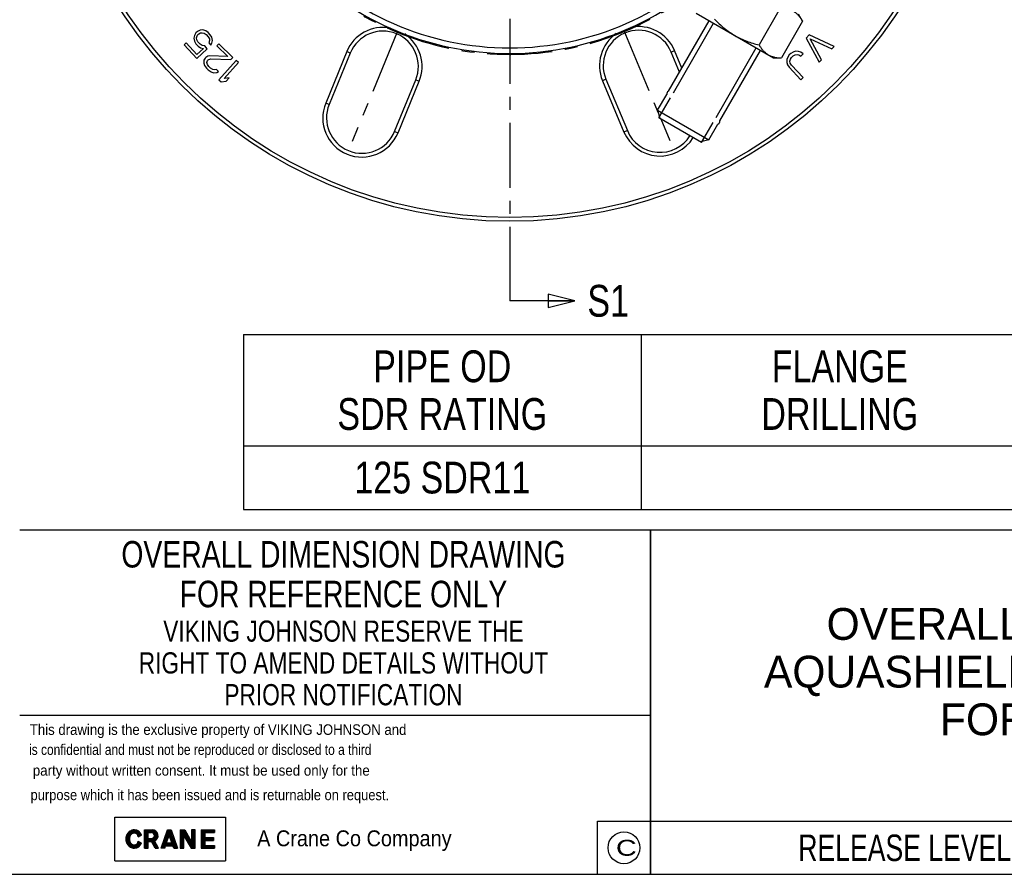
# Model space of a CAD drawing. Header units: millimetres. Extents: x 17 to 597, y 16 to 406.
# Tile 27 of 44: x 162 to 348, y 16 to 177. Entities that reach past the tile are written whole.
import ezdxf

# ---------------------------------------------------------------- set-up
doc = ezdxf.new("R2010")
doc.units = ezdxf.units.MM
doc.header["$LTSCALE"] = 32.67
doc.linetypes.add('CENTER', pattern=[0.6, 0.375, -0.075, 0.075, -0.075])
doc.layers.get('0').update_dxf_attribs({"linetype": 'CONTINUOUS'})
for name, color, linetype in [('CHAMFERS', 7, 'CONTINUOUS'), ('CURVES', 7, 'CONTINUOUS'), ('DEFAULT_1', 7, 'CENTER'), ('ROUNDS', 7, 'CONTINUOUS')]:
    doc.layers.add(name, color=color, linetype=linetype)
doc.styles.get("Standard").update_dxf_attribs({"font": 'txt', "width": 0.8})
doc.styles.add('TEXTSTYLE_10', font='txt', dxfattribs={"width": 0.75})
doc.styles.add('TEXTSTYLE_2', font='txt', dxfattribs={"width": 1.35})
doc.styles.add('TEXTSTYLE_3', font='txt', dxfattribs={"width": 0.94})
doc.styles.add('TEXTSTYLE_4', font='txt', dxfattribs={"width": 0.91})
doc.styles.add('TEXTSTYLE_5', font='txt', dxfattribs={"width": 0.843544})
doc.styles.add('TEXTSTYLE_6', font='txt', dxfattribs={"width": 0.93})
doc.styles.add('TEXTSTYLE_7', font='txt', dxfattribs={"width": 0.934615})
doc.styles.add('TEXTSTYLE_9', font='txt')
doc.dimstyles.get("Standard").update_dxf_attribs({"dimtxt": 6, "dimasz": 3, "dimexe": 2, "dimexo": 2, "dimtad": 1, "dimzin": 0, "dimdsep": 46, "dimtxsty": 'Standard', "dimblk": 'CLOSED', "dimblk1": 'CLOSED', "dimblk2": 'CLOSED', "dimcen": 0.09, "dimazin": 0, "dimtol": 1, "dimtp": 0.025, "dimtm": 0.025, "dimtfac": 1, "dimtofl": 0, "dimtmove": 0, "dimatfit": 3, "dimldrblk": 'CLOSED', "dimfxl": 1, "dimtolj": 1, "dimtzin": 0, "dimarcsym": 0})

# ---------------------------------------------------------------- blocks, each defined once
blk = doc.blocks.new('CRANE_LOGO_BL0', base_point=(218.8, 22.57))
at = {"color": 2, "linetype": 'Continuous'}
for p, q in [((180.14, 26.7), (201, 26.7)), ((180.14, 18.45), (180.14, 26.7)), ((201, 26.7), (201, 18.45)), ((183.23, 24.17), (183.14, 24.13)), ((183.33, 24.21), (183.23, 24.17)), ((183.42, 24.24), (183.33, 24.21)), ((183.39, 23.55), (183.39, 24.22)), ((183.53, 24.26), (183.42, 24.24)), ((183.63, 24.28), (183.53, 24.26)), ((183.73, 24.29), (183.63, 24.28)), ((183.64, 23.66), (183.64, 24.28)), ((183.83, 24.29), (183.73, 24.29)), ((183.89, 23.69), (183.89, 24.29)), ((184.14, 23.62), (184.14, 24.26)), ((184.39, 23.42), (184.39, 24.18)), ((185.76, 20.85), (185.76, 24.29)), ((185.76, 24.29), (187.21, 24.29)), ((185.89, 20.85), (185.89, 24.29)), ((186.14, 20.85), (186.14, 24.29)), ((186.39, 20.85), (186.39, 24.29)), ((186.64, 23.77), (186.64, 24.29)), ((186.89, 23.77), (186.89, 24.29)), ((187.14, 23.77), (187.14, 24.29)), ((187.39, 23.66), (187.39, 24.27)), ((187.64, 21.05), (187.64, 24.2)), ((188.86, 20.85), (190.06, 24.29)), ((190.06, 24.29), (190.75, 24.29)), ((190.14, 22.54), (190.14, 24.29)), ((190.39, 23.25), (190.39, 24.29)), ((190.64, 22.65), (190.64, 24.29)), ((190.75, 24.29), (191.95, 20.85)), ((192.47, 24.29), (192.47, 20.85)), ((192.47, 24.29), (193.33, 24.29)), ((192.64, 20.85), (192.64, 24.29)), ((192.89, 20.85), (192.89, 24.29)), ((193.14, 20.85), (193.14, 24.29)), ((193.33, 24.29), (194.62, 22.05)), ((193.39, 22.76), (193.39, 24.19)), ((195.3, 24.29), (194.62, 24.29)), ((194.62, 24.29), (194.62, 22.05)), ((194.64, 20.85), (194.64, 24.29)), ((194.89, 20.85), (194.89, 24.29)), ((195.14, 20.85), (195.14, 24.29)), ((195.3, 20.85), (195.3, 24.29)), ((196.45, 24.29), (196.45, 20.85)), ((196.45, 24.29), (198.94, 24.29)), ((196.64, 20.85), (196.64, 24.29)), ((196.89, 20.85), (196.89, 24.29)), ((197.14, 20.85), (197.14, 24.29)), ((197.39, 23.77), (197.39, 24.29)), ((197.64, 23.77), (197.64, 24.29)), ((197.89, 23.77), (197.89, 24.29)), ((198.14, 23.77), (198.14, 24.29)), ((198.39, 23.77), (198.39, 24.29)), ((198.64, 23.77), (198.64, 24.29)), ((198.89, 23.77), (198.89, 24.29)), ((198.94, 24.29), (198.94, 23.77)), ((182.21, 22.79), (182.2, 22.68)), ((182.2, 22.68), (182.2, 22.57)), ((182.2, 22.57), (182.2, 22.46)), ((182.2, 22.46), (182.21, 22.36)), ((182.23, 22.89), (182.21, 22.79)), ((182.21, 22.36), (182.23, 22.25)), ((182.25, 23), (182.23, 22.89)), ((182.28, 23.1), (182.25, 23)), ((182.31, 23.2), (182.28, 23.1)), ((182.35, 23.3), (182.31, 23.2)), ((182.4, 23.4), (182.35, 23.3)), ((182.39, 21.77), (182.39, 23.37)), ((182.45, 23.49), (182.4, 23.4)), ((182.51, 23.58), (182.45, 23.49)), ((182.57, 23.67), (182.51, 23.58)), ((182.64, 23.75), (182.57, 23.67)), ((182.71, 23.82), (182.64, 23.75)), ((182.64, 21.4), (182.64, 23.74)), ((182.79, 23.9), (182.71, 23.82)), ((182.87, 23.96), (182.79, 23.9)), ((182.96, 24.02), (182.87, 23.96)), ((182.89, 21.17), (182.89, 23.97)), ((182.9, 22.77), (182.89, 22.69)), ((182.89, 22.69), (182.89, 22.61)), ((182.89, 22.61), (182.89, 22.53)), ((182.89, 22.53), (182.89, 22.45)), ((182.89, 22.45), (182.9, 22.37)), ((182.92, 22.85), (182.9, 22.77)), ((182.9, 22.37), (182.92, 22.29)), ((182.94, 22.93), (182.92, 22.85)), ((182.96, 23.01), (182.94, 22.93)), ((183.04, 24.08), (182.96, 24.02)), ((182.99, 23.08), (182.96, 23.01)), ((183.02, 23.15), (182.99, 23.08)), ((183.06, 23.22), (183.02, 23.15)), ((183.14, 24.13), (183.04, 24.08)), ((183.1, 23.29), (183.06, 23.22)), ((183.15, 23.35), (183.1, 23.29)), ((183.14, 23.33), (183.14, 24.13)), ((183.2, 23.4), (183.15, 23.35)), ((183.25, 23.45), (183.2, 23.4)), ((183.31, 23.5), (183.25, 23.45)), ((183.37, 23.54), (183.31, 23.5)), ((183.43, 23.58), (183.37, 23.54)), ((183.49, 23.61), (183.43, 23.58)), ((183.56, 23.64), (183.49, 23.61)), ((183.63, 23.66), (183.56, 23.64)), ((183.69, 23.68), (183.63, 23.66)), ((183.76, 23.68), (183.69, 23.68)), ((183.83, 23.69), (183.76, 23.68)), ((184.55, 22.98), (185.16, 23.34)), ((184.64, 23.04), (184.64, 24.04)), ((184.89, 23.18), (184.89, 23.81)), ((185.14, 23.32), (185.14, 23.41)), ((186.45, 22.66), (186.45, 23.77)), ((186.45, 23.77), (187.05, 23.77)), ((186.45, 22.66), (187.05, 22.66)), ((186.64, 22.11), (186.64, 22.66)), ((186.89, 22.11), (186.89, 22.66)), ((187.14, 21.99), (187.14, 22.66)), ((187.39, 21.52), (187.39, 22.77)), ((187.89, 22.35), (187.89, 24.05)), ((188.14, 22.64), (188.14, 23.77)), ((189.39, 20.85), (189.39, 22.36)), ((189.64, 21.11), (189.64, 23.07)), ((189.89, 21.31), (189.89, 23.79)), ((189.89, 21.82), (190.41, 23.31)), ((190.92, 21.82), (190.41, 23.31)), ((190.89, 21.94), (190.89, 23.9)), ((191.14, 21.22), (191.14, 23.19)), ((191.39, 20.85), (191.39, 22.47)), ((193.16, 20.85), (193.16, 23.14)), ((193.16, 23.14), (194.53, 20.85)), ((193.64, 22.34), (193.64, 23.75)), ((193.89, 21.93), (193.89, 23.32)), ((194.14, 21.51), (194.14, 22.88)), ((194.39, 21.09), (194.39, 22.45)), ((197.14, 23.77), (198.94, 23.77)), ((197.14, 23.77), (197.14, 22.83)), ((197.14, 22.83), (198.77, 22.83)), ((197.14, 22.31), (197.14, 21.37)), ((197.14, 22.31), (198.77, 22.31)), ((197.39, 22.31), (197.39, 22.83)), ((197.64, 22.31), (197.64, 22.83)), ((197.89, 22.31), (197.89, 22.83)), ((198.14, 22.31), (198.14, 22.83)), ((198.39, 22.31), (198.39, 22.83)), ((198.64, 22.31), (198.64, 22.83)), ((198.77, 22.83), (198.77, 22.31)), ((182.23, 22.25), (182.25, 22.14)), ((182.25, 22.14), (182.28, 22.04)), ((182.28, 22.04), (182.31, 21.94)), ((182.31, 21.94), (182.35, 21.84)), ((182.35, 21.84), (182.4, 21.74)), ((182.4, 21.74), (182.45, 21.65)), ((182.45, 21.65), (182.51, 21.56)), ((182.51, 21.56), (182.57, 21.48)), ((182.57, 21.48), (182.64, 21.39)), ((182.64, 21.39), (182.71, 21.32)), ((182.71, 21.32), (182.79, 21.25)), ((182.79, 21.25), (182.87, 21.18)), ((182.87, 21.18), (182.96, 21.12)), ((182.92, 22.29), (182.94, 22.21)), ((182.94, 22.21), (182.96, 22.13)), ((182.96, 22.13), (182.99, 22.06)), ((182.96, 21.12), (183.04, 21.06)), ((182.99, 22.06), (183.02, 21.99)), ((183.02, 21.99), (183.06, 21.92)), ((183.04, 21.06), (183.14, 21.02)), ((183.06, 21.92), (183.1, 21.86)), ((183.1, 21.86), (183.15, 21.8)), ((183.14, 21.02), (183.14, 21.82)), ((183.14, 21.02), (183.23, 20.97)), ((183.15, 21.8), (183.2, 21.74)), ((183.2, 21.74), (183.25, 21.69)), ((183.23, 20.97), (183.33, 20.94)), ((183.25, 21.69), (183.31, 21.64)), ((183.31, 21.64), (183.37, 21.6)), ((183.33, 20.94), (183.42, 20.91)), ((183.37, 21.6), (183.43, 21.56)), ((183.39, 20.92), (183.39, 21.59)), ((183.42, 20.91), (183.53, 20.88)), ((183.43, 21.56), (183.49, 21.53)), ((183.49, 21.53), (183.56, 21.5)), ((183.53, 20.88), (183.63, 20.87)), ((183.56, 21.5), (183.63, 21.48)), ((183.63, 21.48), (183.69, 21.47)), ((183.63, 20.87), (183.73, 20.86)), ((183.64, 20.87), (183.64, 21.48)), ((183.69, 21.47), (183.76, 21.46)), ((183.73, 20.86), (183.83, 20.85)), ((183.76, 21.46), (183.83, 21.45)), ((183.89, 20.85), (183.89, 21.46)), ((184.14, 20.89), (184.14, 21.52)), ((184.39, 20.97), (184.39, 21.72)), ((184.55, 22.16), (185.16, 21.8)), ((184.64, 21.11), (184.64, 22.11)), ((184.89, 21.33), (184.89, 21.96)), ((185.14, 21.74), (185.14, 21.82)), ((185.76, 20.85), (186.45, 20.85)), ((186.45, 22.11), (187.07, 22.11)), ((186.45, 20.85), (186.45, 22.11)), ((187.74, 20.85), (187.07, 22.11)), ((188.36, 20.85), (187.64, 22.2)), ((187.74, 20.85), (188.36, 20.85)), ((187.89, 20.85), (187.89, 21.74)), ((188.14, 20.85), (188.14, 21.27)), ((189.55, 20.85), (188.86, 20.85)), ((188.89, 20.85), (188.89, 20.93)), ((189.14, 20.85), (189.14, 21.64)), ((189.55, 20.85), (189.71, 21.31)), ((189.71, 21.31), (191.1, 21.31)), ((189.89, 21.82), (190.92, 21.82)), ((190.14, 21.31), (190.14, 21.82)), ((190.39, 21.31), (190.39, 21.82)), ((190.64, 21.31), (190.64, 21.82)), ((190.89, 21.31), (190.89, 21.82)), ((191.26, 20.85), (191.1, 21.31)), ((191.26, 20.85), (191.95, 20.85)), ((191.64, 20.85), (191.64, 21.76)), ((191.89, 20.85), (191.89, 21.04)), ((192.47, 20.85), (193.16, 20.85)), ((194.53, 20.85), (195.3, 20.85)), ((196.45, 20.85), (198.94, 20.85)), ((197.14, 21.37), (198.94, 21.37)), ((197.39, 20.85), (197.39, 21.37)), ((197.64, 20.85), (197.64, 21.37)), ((197.89, 20.85), (197.89, 21.37)), ((198.14, 20.85), (198.14, 21.37)), ((198.39, 20.85), (198.39, 21.37)), ((198.64, 20.85), (198.64, 21.37)), ((198.89, 20.85), (198.89, 21.37)), ((198.94, 21.37), (198.94, 20.85)), ((180.14, 18.45), (201, 18.45))]:
    blk.add_line(p, q, dxfattribs=at)
for centre, radius, start, end in [((183.83, 22.88), 1.4, 18.838, 90), ((187.21, 23.2), 1.09, 293.4007, 90), ((183.83, 22.97), 0.716, 0.9891, 90), ((187.05, 23.22), 0.559, 270, 90), ((183.83, 22.17), 0.716, 270, 359.0109), ((183.83, 22.26), 1.4, 270, 341.162)]:
    blk.add_arc(centre, radius, start, end, dxfattribs=at)
at = {"color": 2, "linetype": 'Continuous', "style": 'TEXTSTYLE_7', "width": 0.934615}
blk.add_text('A Crane Co Company', height=3, dxfattribs=at).set_placement((207, 21.2))
blk = doc.blocks.new('_CLOSED')
at = {"color": 0, "linetype": 'ByBlock'}
for p, q in [((0, 0), (-1, 0.25)), ((-1, 0.25), (-1, -0.25)), ((-1, -0.25), (0, 0)), ((-1, 0), (0, 0))]:
    blk.add_line(p, q, dxfattribs=at)
blk = doc.blocks.new('XSEC_CLOSED')
at = {"color": 0, "linetype": 'ByBlock'}
for p, q in [((0, 0), (-1, 0.25)), ((-1, 0.25), (-1, -0.25)), ((-1, -0.25), (0, 0)), ((-1, 0), (0, 0))]:
    blk.add_line(p, q, dxfattribs=at)
blk = doc.blocks.new('*T17')
at = {"color": 2, "linetype": 'Continuous'}
for p, q in [((0, 0), (169.92, 0)), ((0, 0), (0, -65.004)), ((169.92, 0), (169.92, -65.004)), ((0, -55.004), (169.92, -55.004)), ((119.92, -55.004), (119.92, -65.004)), ((0, -65.004), (169.92, -65.004))]:
    blk.add_line(p, q, dxfattribs=at)
at = {"color": 2, "linetype": 'Continuous', "attachment_point": 2, "line_spacing_factor": 0.9}
for s, insert, char_height, width, style in [('OVERALL DIMENSIONS OF\\PAQUASHIELD FLANGE ADAPTOR\\PFOR 125 SDR11', (84.96, -14.752), 6, 300, 'TEXTSTYLE_9'), ('RELEASE LEVEL: Released', (59.96, -57.504), 5, 172.5, 'TEXTSTYLE_10')]:
    blk.add_mtext(s, dxfattribs=dict(at, insert=insert, char_height=char_height, width=width, style=style))
at = {"color": 2, "linetype": 'Continuous', "insert": (144.92, -58.004), "char_height": 4, "width": 76.8, "attachment_point": 2, "line_spacing_factor": 0.9}
blk.add_mtext('SHEET 1 OF 1', dxfattribs=at)
blk = doc.blocks.new('*T23')
at = {"color": 2, "linetype": 'Continuous'}
for p, q in [((0, 0), (345, 0)), ((0, 0), (0, -33)), ((75, 0), (75, -33)), ((150, 0), (150, -33)), ((225, 0), (225, -33)), ((285, 0), (285, -33)), ((345, 0), (345, -33)), ((0, -21), (345, -21)), ((0, -33), (345, -33))]:
    blk.add_line(p, q, dxfattribs=at)
at = {"color": 2, "linetype": 'Continuous', "char_height": 6, "attachment_point": 2, "line_spacing_factor": 0.9}
for s, insert, width in [('PIPE OD\\PSDR RATING', (37.5, -3), 96), ('FLANGE\\PDRILLING', (112.5, -3), 76.8), ('BOLT\\PNO-DIAxLENGTH', (187.5, -3), 124.8), ('WEIGHT\\PKg', (255, -3), 57.6), ('ASSEMBLY\\PDRG NO', (315, -3), 76.8), ('125 SDR11', (37.5, -24), 86.4), ('6-M16x80', (187.5, -24), 76.8), ('16.1', (255, -24), 38.4), ('13643_7', (315, -24), 67.2)]:
    blk.add_mtext(s, dxfattribs=dict(at, insert=insert, width=width))

msp = doc.modelspace()

# ---------------------------------------------------------------- linework, layer by layer
at = {"color": 7, "linetype": 'Continuous'}
for p, q in [((289.854762, 178.400028), (304.403989, 170.000028)), ((305.696746, 179.339666), (301.704504, 172.4249)), ((309.896746, 176.914795), (305.904504, 170.000028)), ((309.896746, 176.914795), (309.146489, 178.214279)), ((303.962314, 170.309657), (303.967703, 170.307603)), ((303.962524, 170.310057), (303.967703, 170.307603)), ((304.403989, 170.000028), (305.904504, 170.000028)), ((290.844433, 154.02449), (282.799317, 158.66934))]:
    msp.add_line(p, q, dxfattribs=at)
at = {"color": 2, "linetype": 'Continuous'}
for p, q in [((285.529317, 163.397838), (293.106817, 176.522453)), ((293.574433, 158.752988), (301.151933, 171.877603)), ((282.799317, 158.66934), (284.969317, 162.42789)), ((290.844433, 154.02449), (293.014433, 157.78304)), ((162.193458, 80.911944), (581.193458, 80.911944)), ((281.193458, 15.911944), (281.193458, 80.911944)), ((162.193478, 45.911944), (281.193458, 45.911944)), ((271.193458, 25.911944), (281.193458, 25.911944)), ((271.193458, 15.911944), (271.193458, 25.911944)), ((17.193458, 15.911944), (581.193458, 15.911944))]:
    msp.add_line(p, q, dxfattribs=at)
msp.add_circle((276.193458, 20.911944), 3, dxfattribs=at)
at = {"color": 7, "linetype": 'Continuous'}
for centre, radius, start, end in [((307.049376, 175.379338), 6.102364, 215.62276998, 216.18936604), ((305.295181, 173.804288), 3.740185, 240.07579092, 249.12293544), ((305.391441, 174.055764), 4.009457, 249.20073745, 252.70538018), ((305.487678, 174.365788), 4.334074, 252.70907323, 256.14467966), ((284.816174, 163.162939), 0.56, 112.3498973, 187.6501027), ((293.727576, 158.017939), 0.56, 292.3498973, 7.6501027)]:
    msp.add_arc(centre, radius, start, end, dxfattribs=at)
for points, knots in [([(308.171875, 178.776973), (308.349985, 178.674141), (308.692462, 178.435022), (309.307802, 177.837656), (309.676984, 177.295434), (309.896746, 176.914795)], [0, 0, 0, 0, 0.2405805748, 0.4858554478, 1, 1, 1, 1]), ([(293.304504, 177.274642), (293.873165, 176.683672), (295.068747, 175.555104), (296.419387, 174.60994), (297.129375, 174.200028)], [0, 0, 0, 0, 0.5000947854, 1, 1, 1, 1]), ([(297.129375, 174.200028), (297.839364, 173.790116), (299.333219, 173.093009), (300.908378, 172.62189), (301.704504, 172.4249)], [0, 0, 0, 0, 0.4999052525, 1, 1, 1, 1]), ([(301.704504, 172.4249), (301.734594, 172.372782), (301.855508, 172.168318), (301.985643, 171.969213), (302.088951, 171.825041)], [0, 0, 0, 0, 0.2533408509, 1, 1, 1, 1]), ([(302.124342, 171.776162), (302.1601, 171.727288), (302.303998, 171.5367), (302.460289, 171.355292), (302.5845, 171.227436)], [0, 0, 0, 0, 0.2535779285, 1, 1, 1, 1]), ([(302.5845, 171.227436), (302.647906, 171.162169), (302.905665, 170.912298), (303.197302, 170.696709), (303.429375, 170.562722)], [0, 0, 0, 0, 0.253489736, 1, 1, 1, 1]), ([(304.449793, 170.15782), (304.56512, 170.129325), (305.044019, 170.030944), (305.534823, 170.000028), (305.904504, 170.000028)], [0, 0, 0, 0, 0.2431964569, 1, 1, 1, 1])]:
    msp.add_open_spline(points, degree=3, knots=knots, dxfattribs=at)
at = {"layer": 'CHAMFERS', "color": 7, "linetype": 'Continuous'}
for p, q in [((284.604206, 163.679198), (292.291151, 176.993378)), ((294.280654, 158.092498), (301.967599, 171.406678)), ((282.542076, 160.107485), (284.263097, 163.08838)), ((282.542076, 160.107485), (292.218524, 154.520785)), ((282.542076, 160.107485), (282.950872, 158.58184)), ((282.950872, 158.58184), (290.692879, 154.11199)), ((292.218524, 154.520785), (293.939545, 157.50168)), ((292.218524, 154.520785), (290.692879, 154.11199))]:
    msp.add_line(p, q, dxfattribs=at)
at = {"layer": 'CURVES', "color": 7, "linetype": 'Continuous'}
for p, q in [((195.406562, 174.710101), (195.160777, 174.207107)), ((195.713681, 174.992208), (195.406562, 174.710101)), ((196.235695, 175.194481), (195.713681, 174.992208)), ((195.982189, 174.545779), (196.281585, 174.68218)), ((196.749987, 175.251047), (196.235695, 175.194481)), ((196.281585, 174.68218), (196.65004, 174.743399)), ((196.65004, 174.743399), (197.010772, 174.658912)), ((197.325614, 175.086726), (196.749987, 175.251047)), ((197.010772, 174.658912), (197.363782, 174.428718)), ((197.747681, 174.781351), (197.325614, 175.086726)), ((198.162026, 174.33027), (197.747681, 174.781351)), ((193.625179, 172.796572), (193.24128, 172.443938)), ((195.627845, 170.616343), (193.625179, 172.796572)), ((195.160777, 174.207107), (195.06083, 173.699458)), ((195.06083, 173.699458), (195.175778, 173.111977)), ((195.175778, 173.111977), (195.444285, 172.665549)), ((195.575122, 173.756025), (195.667346, 174.117966)), ((195.628734, 173.38943), (195.575122, 173.756025)), ((195.828184, 173.018183), (195.628734, 173.38943)), ((195.667346, 174.117966), (195.828629, 174.404726)), ((196.242529, 172.567101), (195.828184, 173.018183)), ((195.828629, 174.404726), (195.982189, 174.545779)), ((197.363782, 174.428718), (197.778126, 173.977636)), ((197.778126, 173.977636), (197.977576, 173.606388)), ((198.031189, 173.239793), (197.862184, 172.807326)), ((197.862184, 172.807326), (198.276529, 172.356244)), ((197.977576, 173.606388), (198.031189, 173.239793)), ((198.430533, 173.883841), (198.162026, 174.33027)), ((198.276529, 172.356244), (198.445533, 172.788712)), ((198.545481, 173.296359), (198.430533, 173.883841)), ((198.445533, 172.788712), (198.545481, 173.296359)), ((311.139704, 174.304937), (310.581423, 173.708895)), ((310.581423, 173.708895), (313.041115, 169.167123)), ((315.832521, 172.147335), (311.139704, 174.304937)), ((311.317106, 173.579297), (315.41381, 171.700304)), ((313.459826, 169.614155), (311.317106, 173.579297)), ((193.24128, 172.443938), (195.589233, 169.887808)), ((195.444285, 172.665549), (195.858629, 172.214467)), ((195.589233, 169.887808), (197.58551, 171.721503)), ((196.856323, 171.744771), (195.627845, 170.616343)), ((195.858629, 172.214467), (196.280697, 171.909092)), ((196.595538, 172.336906), (196.242529, 172.567101)), ((196.280697, 171.909092), (196.856323, 171.744771)), ((197.102108, 172.247765), (196.595538, 172.336906)), ((197.58551, 171.721503), (197.102108, 172.247765)), ((199.768298, 172.616826), (199.40561, 172.24241)), ((199.40561, 172.24241), (201.458654, 170.253673)), ((202.407926, 170.059877), (199.768298, 172.616826)), ((286.696989, 167.304006), (285.114283, 171.091013)), ((308.138943, 171.09467), (307.696356, 170.819877)), ((308.578939, 171.223575), (308.138943, 171.09467)), ((309.162146, 171.20093), (308.578939, 171.223575)), ((309.596959, 171.038057), (309.162146, 171.20093)), ((310.029183, 170.729296), (309.596959, 171.038057)), ((315.41381, 171.700304), (315.832521, 172.147335)), ((197.156946, 169.921035), (196.940118, 169.550477)), ((196.940118, 169.550477), (196.94326, 168.966839)), ((197.302021, 170.070801), (197.156946, 169.921035)), ((197.665494, 170.299308), (197.302021, 170.070801)), ((197.525917, 169.128175), (197.596884, 169.494877)), ((197.600811, 168.76533), (197.525917, 169.128175)), ((197.596884, 169.494877), (197.741959, 169.644643)), ((198.029753, 170.381904), (197.665494, 170.299308)), ((197.741959, 169.644643), (198.178755, 169.802123)), ((201.458654, 170.253673), (198.029753, 170.381904)), ((198.178755, 169.802123), (202.045238, 169.685462)), ((203.024333, 169.52307), (199.767403, 165.86214)), ((200.77939, 166.07816), (203.481949, 169.115953)), ((202.045238, 169.685462), (202.407926, 170.059877)), ((203.481949, 169.115953), (203.024333, 169.52307)), ((224.56292, 170.899155), (220.575501, 161.185738)), ((306.946621, 169.681076), (306.936257, 169.097521)), ((306.936257, 169.097521), (307.074286, 168.654195)), ((307.100195, 170.11308), (306.946621, 169.681076)), ((307.399571, 170.539423), (307.100195, 170.11308)), ((307.696356, 170.819877), (307.399571, 170.539423)), ((307.524645, 169.366653), (307.604023, 169.728544)), ((307.591069, 168.999101), (307.524645, 169.366653)), ((307.604023, 169.728544), (307.829203, 170.084773)), ((307.829203, 170.084773), (308.125988, 170.365227)), ((308.125988, 170.365227), (308.494379, 170.569907)), ((308.494379, 170.569907), (308.860179, 170.628698)), ((308.860179, 170.628698), (309.223387, 170.5416)), ((309.223387, 170.5416), (309.584005, 170.308614)), ((309.584005, 170.308614), (310.029183, 170.729296)), ((313.041115, 169.167123), (313.459826, 169.614155)), ((196.94326, 168.966839), (197.091477, 168.532967)), ((197.091477, 168.532967), (197.458878, 168.031926)), ((197.458878, 168.031926), (197.75217, 167.747821)), ((197.894889, 168.335315), (197.600811, 168.76533)), ((197.75217, 167.747821), (198.337969, 167.325519)), ((198.188181, 168.05121), (197.894889, 168.335315)), ((198.627333, 167.770961), (198.188181, 168.05121)), ((198.337969, 167.325519), (198.776336, 167.19118)), ((198.992378, 167.707648), (198.627333, 167.770961)), ((198.776336, 167.19118), (199.359778, 167.206607)), ((199.356636, 167.790245), (198.992378, 167.707648)), ((199.723251, 167.435113), (199.356636, 167.790245)), ((199.359778, 167.206607), (199.723251, 167.435113)), ((307.074286, 168.654195), (307.358116, 168.205206)), ((307.358116, 168.205206), (309.577883, 165.856183)), ((307.803294, 168.625888), (307.591069, 168.999101)), ((310.023061, 166.276865), (307.803294, 168.625888)), ((199.767403, 165.86214), (200.225019, 165.455023)), ((200.225019, 165.455023), (201.16771, 165.593152)), ((201.722081, 166.216289), (200.77939, 166.07816)), ((201.16771, 165.593152), (201.722081, 166.216289)), ((232.92518, 156.116117), (236.912599, 165.829535)), ((272.796978, 165.943235), (276.84587, 156.25528)), ((309.577883, 165.856183), (310.023061, 166.276865))]:
    msp.add_line(p, q, dxfattribs=at)
at = {"layer": 'CURVES', "color": 2, "linetype": 'CENTER'}
for p, q in [((233.463719, 175.004825), (224.933782, 154.22576)), ((276.184492, 175.147742), (282.670351, 159.628755)), ((283.157826, 158.462355), (284.849087, 154.415602))]:
    msp.add_line(p, q, dxfattribs=at)
at = {"layer": 'CURVES', "color": 9, "linetype": 'Continuous'}
for p, q in [((223.915359, 171.164983), (219.92794, 161.451565)), ((224.56292, 170.899155), (223.915359, 171.164983)), ((285.114283, 171.091013), (285.760146, 171.360939)), ((287.137087, 168.066277), (285.760146, 171.360939)), ((233.572741, 155.850289), (237.56016, 165.563707)), ((236.912599, 165.829535), (237.56016, 165.563707)), ((272.796978, 165.943235), (272.151114, 165.673308)), ((272.151114, 165.673308), (276.200007, 155.985354)), ((220.575501, 161.185738), (219.92794, 161.451565)), ((232.92518, 156.116117), (233.572741, 155.850289)), ((276.84587, 156.25528), (276.200007, 155.985354))]:
    msp.add_line(p, q, dxfattribs=at)
at = {"layer": 'CURVES', "color": 7, "linetype": 'Continuous'}
msp.add_circle((254.662275, 226.644853), 87.5, dxfattribs=at)
at = {"layer": 'CURVES', "color": 9, "linetype": 'Continuous'}
msp.add_circle((254.662275, 226.644853), 86.8, dxfattribs=at)
at = {"layer": 'CURVES', "color": 2, "linetype": 'CENTER'}
msp.add_arc((254.662275, 226.644853), 56, 225.54224935, 312.17559627, dxfattribs=at)
at = {"layer": 'CURVES', "color": 9, "linetype": 'Continuous'}
for centre, start, end in [((230.73776, 168.364345), 79.57948722, 157.68154162), ((278.95563, 168.517124), 22.68154162, 101.51756825), ((230.73776, 168.364345), 337.68154162, 56.21319062), ((278.95563, 168.517124), 124.65706764, 202.68154162), ((226.750341, 158.650927), 157.68154162, 337.68154162), ((283.004523, 158.829169), 202.68154162, 328.12396584)]:
    msp.add_arc(centre, 7.374871, start, end, dxfattribs=at)
at = {"layer": 'CURVES', "color": 7, "linetype": 'Continuous'}
for centre, start, end in [((230.73776, 168.364345), 337.68154162, 157.68154162), ((278.95563, 168.517124), 22.68154162, 202.68154162), ((226.750341, 158.650927), 157.68154162, 337.68154162), ((283.004523, 158.829169), 202.68154162, 327.9251576)]:
    msp.add_arc(centre, 6.674871, start, end, dxfattribs=at)
at = {"layer": 'DEFAULT_1', "color": 9, "linetype": 'CENTER'}
msp.add_line((254.662275, 334.144853), (254.662275, 134.144853), dxfattribs=at)
at = {"layer": 'DEFAULT_1', "color": 7, "linetype": 'CENTER'}
msp.add_line((254.662275, 134.144853), (254.662275, 124.144853), dxfattribs=at)
at = {"layer": 'ROUNDS', "color": 7, "linetype": 'Continuous'}
msp.add_arc((254.662275, 226.644853), 55.825, 222.71981025, 317.28018975, dxfattribs=at)
at = {"layer": 'ROUNDS', "color": 9, "linetype": 'Continuous'}
msp.add_arc((254.662275, 226.644853), 54.775, 222.71981025, 317.28018975, dxfattribs=at)

# ---------------------------------------------------------------- block references
for name, p in [('*T23', (204.423853, 117.785355)), ('*T17', (281.193458, 80.911944))]:
    msp.add_blockref(name, p)
at = {"color": 2, "linetype": 'Continuous'}
msp.add_blockref('CRANE_LOGO_BL0', (218.804282, 22.570676), dxfattribs=at)

# ---------------------------------------------------------------- texts
at = {"color": 7, "linetype": 'Continuous', "insert": (269.302121, 127.144853), "char_height": 6, "width": 9.6, "attachment_point": 1, "line_spacing_factor": 0.9}
msp.add_mtext('S1', dxfattribs=at)
at = {"color": 2, "linetype": 'Continuous', "insert": (223.280143, 78.809876), "char_height": 5, "width": 100, "attachment_point": 2, "line_spacing_factor": 0.9}
msp.add_mtext('OVERALL DIMENSION DRAWING\\PFOR REFERENCE ONLY\\P\\H4.0;VIKING JOHNSON RESERVE THE \\PRIGHT TO AMEND DETAILS WITHOUT\\PPRIOR NOTIFICATION', dxfattribs=at)
at = {"color": 2, "linetype": 'Continuous', "attachment_point": 1, "line_spacing_factor": 0.9}
for s, insert, char_height, width, style in [('This drawing is the exclusive property of VIKING JOHNSON and', (164.099594, 44.217521), 2, 111.6, 'TEXTSTYLE_6'), ('is confidential and must not be reproduced or disclosed to a third', (163.958526, 40.440821), 2, 111.3478022, 'TEXTSTYLE_5'), ('party without written consent. It must be used only for the', (164.663866, 36.523053), 2, 110.92, 'TEXTSTYLE_3'), ('purpose which it has been issued and is returnable on request.', (164.240662, 31.899944), 2, 112.84, 'TEXTSTYLE_4'), ('C', (274.693458, 22.411944), 3, 6.075, 'TEXTSTYLE_2')]:
    msp.add_mtext(s, dxfattribs=dict(at, insert=insert, char_height=char_height, width=width, style=style))

# ---------------------------------------------------------------- leaders
at = {"color": 7, "linetype": 'Continuous'}
msp.add_leader([(266.902121, 124.144853), (254.662275, 124.144853)], dimstyle='Standard', override={"dimasz": 5, "dimtad": 0, "dimldrblk": 'XSEC_CLOSED'}, dxfattribs=at)

doc.saveas('drawing.dxf')
